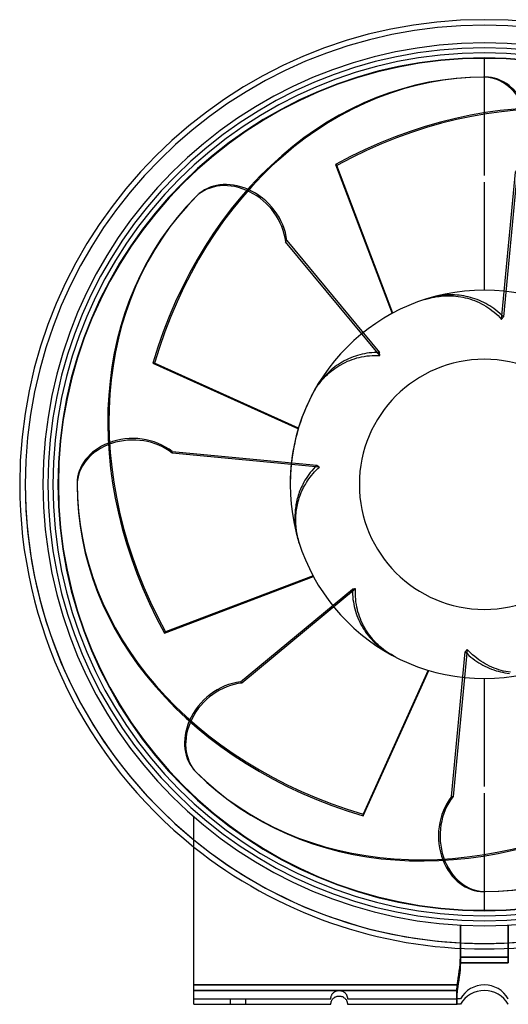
# Model space of a CAD drawing. Header units: millimetres. Extents: x -168 to 224, y -188 to 168.
# Tile 1 of 2: x -168 to 9, y -188 to 168. Entities that reach past the tile are written whole.
import ezdxf

# ---------------------------------------------------------------- set-up
doc = ezdxf.new("R2010")
doc.units = ezdxf.units.MM
doc.layers.add('HIDDEN', color=7, linetype='Continuous')
doc.layers.add('THICK', color=7, linetype='Continuous')

msp = doc.modelspace()

# ---------------------------------------------------------------- linework, layer by layer
at = {"layer": 'HIDDEN'}
for p, q in [((0, 147.25), (0, 147.25)), ((0, 111.67), (0, 134.35)), ((0, 111.66), (0, 134.34)), ((6.25, 59.66), (11.24, 112.83)), ((11.83, 112.83), (6.92, 60.56)), ((-71.42, 88.15), (-71.84, 87.73)), ((-37.77, 46.61), (-71.84, 87.73)), ((-71.42, 88.15), (-37.93, 47.72)), ((-18.14, 67.79), (-18.97, 67.58)), ((-18.9, 67.53), (-18.05, 67.71)), ((-17.32, 67.96), (-18.14, 67.79)), ((-18.05, 67.71), (-17.21, 67.86)), ((-16.51, 68.11), (-17.32, 67.96)), ((-17.21, 67.86), (-16.39, 67.97)), ((-15.72, 68.24), (-16.51, 68.11)), ((-16.39, 67.97), (-15.56, 68.07)), ((-14.93, 68.34), (-15.72, 68.24)), ((-15.56, 68.07), (-14.7, 68.14)), ((-14.13, 68.42), (-14.93, 68.34)), ((-14.7, 68.14), (-13.83, 68.18)), ((-13.3, 68.47), (-14.13, 68.42)), ((-13.83, 68.18), (-12.94, 68.2)), ((-12.46, 68.5), (-13.3, 68.47)), ((-12.94, 68.2), (-12.05, 68.18)), ((-11.61, 68.51), (-12.46, 68.5)), ((-12.05, 68.18), (-11.16, 68.14)), ((-10.76, 68.48), (-11.61, 68.51)), ((-11.16, 68.14), (-10.28, 68.06)), ((-9.9, 68.43), (-10.76, 68.48)), ((-10.28, 68.06), (-9.41, 67.96)), ((-9.06, 68.35), (-9.9, 68.43)), ((-9.41, 67.96), (-8.55, 67.83)), ((-8.22, 68.25), (-9.06, 68.35)), ((-8.55, 67.83), (-7.73, 67.67)), ((-7.4, 68.12), (-8.22, 68.25)), ((-7.73, 67.67), (-6.91, 67.49)), ((-6.61, 67.97), (-7.4, 68.12)), ((-5.83, 67.8), (-6.61, 67.97)), ((-5.04, 67.6), (-5.83, 67.8)), ((-21.5, 66.83), (-20.63, 67.09)), ((-20.63, 67.09), (-19.76, 67.33)), ((-18.97, 67.58), (-19.8, 67.35)), ((-19.76, 67.33), (-18.9, 67.53)), ((-6.91, 67.49), (-6.08, 67.28)), ((-6.08, 67.28), (-5.23, 67.03)), ((-5.23, 67.03), (-4.38, 66.74)), ((-4.24, 67.37), (-5.04, 67.6)), ((-4.38, 66.74), (-3.53, 66.43)), ((-3.42, 67.1), (-4.24, 67.37)), ((-3.53, 66.43), (-2.68, 66.08)), ((-2.61, 66.81), (-3.42, 67.1)), ((-2.68, 66.08), (-1.85, 65.7)), ((-1.79, 66.48), (-2.61, 66.81)), ((-1.85, 65.7), (-1.04, 65.29)), ((-0.99, 66.13), (-1.79, 66.48)), ((-1.04, 65.29), (-0.26, 64.87)), ((-0.2, 65.75), (-0.99, 66.13)), ((-0.26, 64.87), (0.48, 64.43)), ((0.56, 65.35), (-0.2, 65.75)), ((0.48, 64.43), (1.23, 63.96)), ((1.3, 64.94), (0.56, 65.35)), ((2.01, 64.51), (1.3, 64.94)), ((2.72, 64.05), (2.01, 64.51)), ((1.23, 63.96), (1.99, 63.44)), ((1.99, 63.44), (2.75, 62.88)), ((3.44, 63.55), (2.72, 64.05)), ((2.75, 62.88), (3.5, 62.28)), ((4.16, 63.01), (3.44, 63.55)), ((3.5, 62.28), (4.23, 61.66)), ((4.88, 62.43), (4.16, 63.01)), ((4.23, 61.66), (4.94, 61.01)), ((5.58, 61.83), (4.88, 62.43)), ((4.94, 61.01), (5.61, 60.34)), ((6.26, 61.21), (5.58, 61.83)), ((6.92, 60.56), (6.26, 61.21)), ((6.81, 60.42), (6.92, 60.56)), ((5.61, 60.34), (6.25, 59.66)), ((6.25, 59.66), (6.36, 59.82)), ((6.36, 59.82), (6.47, 59.97)), ((6.47, 59.97), (6.58, 60.12)), ((6.58, 60.12), (6.69, 60.27)), ((6.69, 60.27), (6.81, 60.42)), ((-46.64, 46.35), (-47.46, 46.06)), ((-45.81, 46.61), (-46.64, 46.35)), ((-45, 46.84), (-45.81, 46.61)), ((-44.19, 47.04), (-45, 46.84)), ((-43.36, 47.21), (-44.19, 47.04)), ((-43.45, 46.27), (-42.52, 46.41)), ((-42.5, 47.37), (-43.36, 47.21)), ((-42.52, 46.41), (-41.57, 46.52)), ((-41.61, 47.5), (-42.5, 47.37)), ((-40.7, 47.6), (-41.61, 47.5)), ((-41.57, 46.52), (-40.61, 46.59)), ((-39.78, 47.67), (-40.7, 47.6)), ((-40.61, 46.59), (-39.65, 46.63)), ((-38.85, 47.71), (-39.78, 47.67)), ((-39.65, 46.63), (-38.7, 46.63)), ((-37.93, 47.72), (-38.85, 47.71)), ((-38.7, 46.63), (-37.77, 46.61)), ((-37.91, 47.53), (-37.93, 47.72)), ((-37.88, 47.35), (-37.91, 47.53)), ((-37.86, 47.17), (-37.88, 47.35)), ((-37.83, 46.98), (-37.86, 47.17)), ((-37.8, 46.79), (-37.83, 46.98)), ((-37.77, 46.61), (-37.8, 46.79)), ((-53.41, 42.93), (-54.07, 42.45)), ((-52.74, 43.39), (-53.41, 42.93)), ((-53.31, 42.39), (-52.61, 42.83)), ((-52.07, 43.82), (-52.74, 43.39)), ((-52.61, 42.83), (-51.87, 43.27)), ((-51.37, 44.23), (-52.07, 43.82)), ((-51.87, 43.27), (-51.1, 43.69)), ((-50.63, 44.64), (-51.37, 44.23)), ((-51.1, 43.69), (-50.29, 44.1)), ((-49.87, 45.03), (-50.63, 44.64)), ((-50.29, 44.1), (-49.46, 44.48)), ((-49.08, 45.4), (-49.87, 45.03)), ((-49.46, 44.48), (-48.62, 44.83)), ((-48.28, 45.74), (-49.08, 45.4)), ((-48.62, 44.83), (-47.76, 45.15)), ((-47.46, 46.06), (-48.28, 45.74)), ((-47.76, 45.15), (-46.91, 45.43)), ((-46.91, 45.43), (-46.06, 45.69)), ((-46.06, 45.69), (-45.22, 45.9)), ((-45.22, 45.9), (-44.36, 46.1)), ((-44.36, 46.1), (-43.45, 46.27)), ((-57.25, 39.63), (-57.82, 39.01)), ((-57.38, 39.07), (-56.74, 39.69)), ((-56.65, 40.23), (-57.25, 39.63)), ((-56.74, 39.69), (-56.07, 40.29)), ((-56.03, 40.82), (-56.65, 40.23)), ((-56.07, 40.29), (-55.39, 40.86)), ((-55.39, 41.39), (-56.03, 40.82)), ((-54.74, 41.93), (-55.39, 41.39)), ((-55.39, 40.86), (-54.7, 41.4)), ((-54.07, 42.45), (-54.74, 41.93)), ((-54.7, 41.4), (-54.01, 41.91)), ((-54.01, 41.91), (-53.31, 42.39)), ((-60.3, 35.81), (-60.76, 35.11)), ((-60.64, 35.12), (-60.15, 35.81)), ((-59.84, 36.49), (-60.3, 35.81)), ((-60.15, 35.81), (-59.66, 36.47)), ((-59.37, 37.14), (-59.84, 36.49)), ((-59.66, 36.47), (-59.14, 37.13)), ((-58.88, 37.76), (-59.37, 37.14)), ((-59.14, 37.13), (-58.58, 37.78)), ((-58.37, 38.39), (-58.88, 37.76)), ((-58.58, 37.78), (-57.99, 38.43)), ((-57.82, 39.01), (-58.37, 38.39)), ((-57.99, 38.43), (-57.38, 39.07)), ((-62.45, 32.05), (-62.03, 32.85)), ((-62.03, 32.85), (-61.58, 33.63)), ((-61.2, 34.38), (-61.62, 33.63)), ((-61.58, 33.63), (-61.12, 34.39)), ((-60.76, 35.11), (-61.2, 34.38)), ((-61.12, 34.39), (-60.64, 35.12)), ((-112.83, 11.83), (-60.56, 6.92)), ((-112.83, 11.83), (-112.83, 11.24)), ((-59.66, 6.25), (-112.83, 11.24)), ((-62.95, 4.24), (-63.48, 3.54)), ((-62.39, 4.94), (-62.95, 4.24)), ((-62.48, 3.25), (-61.95, 3.9)), ((-61.8, 5.62), (-62.39, 4.94)), ((-61.95, 3.9), (-61.4, 4.52)), ((-61.19, 6.28), (-61.8, 5.62)), ((-61.4, 4.52), (-60.83, 5.12)), ((-60.56, 6.92), (-61.19, 6.28)), ((-60.83, 5.12), (-60.25, 5.7)), ((-60.42, 6.81), (-60.56, 6.92)), ((-60.27, 6.69), (-60.42, 6.81)), ((-60.12, 6.58), (-60.27, 6.69)), ((-60.25, 5.7), (-59.66, 6.25)), ((-59.97, 6.47), (-60.12, 6.58)), ((-59.82, 6.36), (-59.97, 6.47)), ((-59.66, 6.25), (-59.82, 6.36)), ((-65.65, 0), (-65.92, -0.56)), ((-65.26, 0.74), (-65.65, 0)), ((-64.85, 1.45), (-65.26, 0.74)), ((-64.43, 2.14), (-64.85, 1.45)), ((-64.72, 0), (-64.34, 0.64)), ((-63.97, 2.83), (-64.43, 2.14)), ((-64.34, 0.64), (-63.92, 1.29)), ((-63.48, 3.54), (-63.97, 2.83)), ((-63.92, 1.29), (-63.47, 1.95)), ((-63.47, 1.95), (-62.99, 2.6)), ((-62.99, 2.6), (-62.48, 3.25)), ((-67.11, -3.44), (-67.3, -4.02)), ((-66.9, -2.86), (-67.11, -3.44)), ((-66.68, -2.27), (-66.9, -2.86)), ((-66.44, -1.7), (-66.68, -2.27)), ((-66.47, -3.63), (-66.21, -3)), ((-66.19, -1.12), (-66.44, -1.7)), ((-66.21, -3), (-65.94, -2.37)), ((-65.92, -0.56), (-66.19, -1.12)), ((-65.94, -2.37), (-65.65, -1.76)), ((-65.65, -1.76), (-65.35, -1.16)), ((-65.35, -1.16), (-65.04, -0.57)), ((-65.04, -0.57), (-64.72, 0)), ((-68.02, -6.85), (-68.12, -7.42)), ((-67.9, -6.29), (-68.02, -6.85)), ((-67.78, -5.74), (-67.9, -6.29)), ((-67.63, -5.17), (-67.78, -5.74)), ((-67.47, -4.6), (-67.63, -5.17)), ((-67.6, -7.4), (-67.46, -6.79)), ((-67.3, -4.02), (-67.47, -4.6)), ((-67.46, -6.79), (-67.3, -6.17)), ((-67.3, -6.17), (-67.12, -5.54)), ((-67.12, -5.54), (-66.92, -4.91)), ((-66.92, -4.91), (-66.7, -4.27)), ((-66.7, -4.27), (-66.47, -3.63)), ((-68.46, -10.4), (-68.49, -11.01)), ((-68.42, -9.79), (-68.46, -10.4)), ((-68.37, -9.19), (-68.42, -9.79)), ((-68.3, -8.59), (-68.37, -9.19)), ((-68.22, -8), (-68.3, -8.59)), ((-68.12, -7.42), (-68.22, -8)), ((-68.14, -11.23), (-68.09, -10.56)), ((-68.09, -10.56), (-68.02, -9.91)), ((-68.02, -9.91), (-67.94, -9.26)), ((-67.94, -9.26), (-67.84, -8.63)), ((-67.84, -8.63), (-67.73, -8.01)), ((-67.73, -8.01), (-67.6, -7.4)), ((-68.49, -11.01), (-68.51, -11.62)), ((-68.51, -11.62), (-68.51, -12.22)), ((-68.51, -12.22), (-68.49, -12.83)), ((-68.49, -12.83), (-68.46, -13.43)), ((-68.46, -13.43), (-68.42, -14.02)), ((-68.42, -14.02), (-68.37, -14.6)), ((-68.2, -12.55), (-68.18, -11.89)), ((-68.2, -13.22), (-68.2, -12.55)), ((-68.18, -13.88), (-68.2, -13.22)), ((-68.18, -11.89), (-68.14, -11.23)), ((-68.15, -14.53), (-68.18, -13.88)), ((-68.37, -14.6), (-68.31, -15.17)), ((-68.31, -15.17), (-68.24, -15.72)), ((-68.24, -15.72), (-68.15, -16.29)), ((-68.1, -15.17), (-68.15, -14.53)), ((-68.15, -16.29), (-68.05, -16.86)), ((-68.04, -15.81), (-68.1, -15.17)), ((-68.05, -16.86), (-67.94, -17.44)), ((-67.97, -16.42), (-68.04, -15.81)), ((-67.88, -17.03), (-67.97, -16.42)), ((-67.94, -17.44), (-67.81, -18.02)), ((-67.78, -17.65), (-67.88, -17.03)), ((-67.66, -18.28), (-67.78, -17.65)), ((-67.81, -18.02), (-67.67, -18.61)), ((-67.67, -18.61), (-67.52, -19.2)), ((-67.53, -18.92), (-67.66, -18.28)), ((-67.38, -19.56), (-67.53, -18.92)), ((-67.52, -19.2), (-67.35, -19.8)), ((-67.21, -20.2), (-67.38, -19.56)), ((-67.03, -20.85), (-67.21, -20.2)), ((-66.83, -21.5), (-67.03, -20.85)), ((-88.15, -71.42), (-47.72, -37.93)), ((-46.61, -37.77), (-87.73, -71.84)), ((-47.53, -37.91), (-47.72, -37.93)), ((-47.72, -37.93), (-47.71, -38.85)), ((-47.71, -38.85), (-47.67, -39.78)), ((-47.35, -37.88), (-47.53, -37.91)), ((-47.17, -37.86), (-47.35, -37.88)), ((-46.98, -37.83), (-47.17, -37.86)), ((-46.79, -37.8), (-46.98, -37.83)), ((-46.61, -37.77), (-46.79, -37.8)), ((-46.63, -38.7), (-46.61, -37.77)), ((-46.63, -39.65), (-46.63, -38.7)), ((-47.67, -39.78), (-47.6, -40.7)), ((-47.6, -40.7), (-47.5, -41.61)), ((-47.5, -41.61), (-47.37, -42.5)), ((-47.37, -42.5), (-47.21, -43.36)), ((-46.59, -40.61), (-46.63, -39.65)), ((-46.52, -41.57), (-46.59, -40.61)), ((-46.41, -42.52), (-46.52, -41.57)), ((-46.27, -43.45), (-46.41, -42.52)), ((-47.21, -43.36), (-47.04, -44.19)), ((-47.04, -44.19), (-46.84, -45)), ((-46.84, -45), (-46.61, -45.81)), ((-46.61, -45.81), (-46.35, -46.64)), ((-46.1, -44.36), (-46.27, -43.45)), ((-45.9, -45.22), (-46.1, -44.36)), ((-45.69, -46.06), (-45.9, -45.22)), ((-45.43, -46.91), (-45.69, -46.06)), ((-46.35, -46.64), (-46.06, -47.46)), ((-46.06, -47.46), (-45.74, -48.28)), ((-45.74, -48.28), (-45.4, -49.08)), ((-45.15, -47.76), (-45.43, -46.91)), ((-45.4, -49.08), (-45.03, -49.87)), ((-44.83, -48.62), (-45.15, -47.76)), ((-44.48, -49.46), (-44.83, -48.62)), ((-44.1, -50.29), (-44.48, -49.46)), ((-45.03, -49.87), (-44.64, -50.63)), ((-44.64, -50.63), (-44.23, -51.37)), ((-44.23, -51.37), (-43.82, -52.07)), ((-43.69, -51.1), (-44.1, -50.29)), ((-43.82, -52.07), (-43.39, -52.74)), ((-43.27, -51.87), (-43.69, -51.1)), ((-43.39, -52.74), (-42.93, -53.41)), ((-42.83, -52.61), (-43.27, -51.87)), ((-42.39, -53.31), (-42.83, -52.61)), ((-41.91, -54.01), (-42.39, -53.31)), ((-42.93, -53.41), (-42.45, -54.07)), ((-42.45, -54.07), (-41.93, -54.74)), ((-41.93, -54.74), (-41.39, -55.39)), ((-41.4, -54.7), (-41.91, -54.01)), ((-40.86, -55.39), (-41.4, -54.7)), ((-41.39, -55.39), (-40.82, -56.03)), ((-40.29, -56.07), (-40.86, -55.39)), ((-40.82, -56.03), (-40.23, -56.65)), ((-39.69, -56.74), (-40.29, -56.07)), ((-40.23, -56.65), (-39.63, -57.25)), ((-39.07, -57.38), (-39.69, -56.74)), ((-39.63, -57.25), (-39.01, -57.82)), ((-38.43, -57.99), (-39.07, -57.38)), ((-39.01, -57.82), (-38.39, -58.37)), ((-37.78, -58.58), (-38.43, -57.99)), ((-38.39, -58.37), (-37.76, -58.88)), ((-37.13, -59.14), (-37.78, -58.58)), ((-37.76, -58.88), (-37.14, -59.37)), ((-37.14, -59.37), (-36.49, -59.84)), ((-36.47, -59.66), (-37.13, -59.14)), ((-36.49, -59.84), (-35.81, -60.3)), ((-35.81, -60.15), (-36.47, -59.66)), ((-35.12, -60.64), (-35.81, -60.15)), ((-35.81, -60.3), (-35.11, -60.76)), ((-6.25, -59.66), (-11.24, -112.83)), ((-6.81, -60.42), (-6.92, -60.56)), ((-6.69, -60.27), (-6.81, -60.42)), ((-6.58, -60.12), (-6.69, -60.27)), ((-6.47, -59.97), (-6.58, -60.12)), ((-6.36, -59.82), (-6.47, -59.97)), ((-6.25, -59.66), (-6.36, -59.82)), ((-5.61, -60.34), (-6.25, -59.66)), ((-4.94, -61.01), (-5.61, -60.34)), ((-34.39, -61.12), (-35.12, -60.64)), ((-35.11, -60.76), (-34.38, -61.2)), ((-33.63, -61.58), (-34.39, -61.12)), ((-34.38, -61.2), (-33.63, -61.62)), ((-32.85, -62.03), (-33.63, -61.58)), ((-32.05, -62.45), (-32.85, -62.03)), ((-11.83, -112.83), (-6.92, -60.56)), ((-6.92, -60.56), (-6.26, -61.21)), ((-6.26, -61.21), (-5.58, -61.83)), ((-5.58, -61.83), (-4.88, -62.43)), ((-4.23, -61.66), (-4.94, -61.01)), ((-4.88, -62.43), (-4.16, -63.01)), ((-3.5, -62.28), (-4.23, -61.66)), ((-4.16, -63.01), (-3.44, -63.55)), ((-2.75, -62.88), (-3.5, -62.28)), ((-3.44, -63.55), (-2.72, -64.05)), ((-1.99, -63.44), (-2.75, -62.88)), ((-2.72, -64.05), (-2.01, -64.51)), ((-1.23, -63.96), (-1.99, -63.44)), ((-0.48, -64.43), (-1.23, -63.96)), ((-2.01, -64.51), (-1.3, -64.94)), ((-1.3, -64.94), (-0.56, -65.35)), ((-0.56, -65.35), (0.2, -65.75)), ((0.26, -64.87), (-0.48, -64.43)), ((0.2, -65.75), (0.99, -66.13)), ((1.04, -65.29), (0.26, -64.87)), ((0.99, -66.13), (1.79, -66.48)), ((1.85, -65.7), (1.04, -65.29)), ((1.79, -66.48), (2.61, -66.81)), ((2.68, -66.08), (1.85, -65.7)), ((2.61, -66.81), (3.42, -67.1)), ((3.53, -66.43), (2.68, -66.08)), ((3.42, -67.1), (4.24, -67.37)), ((4.38, -66.74), (3.53, -66.43)), ((4.24, -67.37), (5.04, -67.6)), ((5.23, -67.03), (4.38, -66.74)), ((5.04, -67.6), (5.83, -67.8)), ((6.08, -67.28), (5.23, -67.03)), ((6.91, -67.49), (6.08, -67.28)), ((7.73, -67.67), (6.91, -67.49)), ((5.83, -67.8), (6.61, -67.97)), ((6.61, -67.97), (7.4, -68.12)), ((7.4, -68.12), (8.22, -68.25)), ((8.55, -67.83), (7.73, -67.67)), ((8.22, -68.25), (9.06, -68.35)), ((9.41, -67.96), (8.55, -67.83)), ((-88.15, -71.42), (-87.73, -71.84)), ((-11.83, -112.83), (-11.24, -112.83)), ((0, -134.34), (0, -111.66)), ((0, -134.35), (0, -111.67)), ((-105, -120.2), (-105, -120.2)), ((-105, -120.2), (-105, -120.2)), ((0, -147.25), (0, -147.25)), ((-8.66, -159.36), (-8.66, -173)), ((-8.66, -159.36), (-8.66, -171)), ((-8.66, -171), (-8.66, -159.36)), ((8.66, -159.36), (8.66, -171)), ((8.66, -171), (8.66, -159.36)), ((8.66, -173), (8.66, -159.36)), ((-8.77, -173.47), (-8.91, -174.76)), ((-8.91, -174.76), (-8.77, -173.47)), ((-8.69, -172.21), (-8.77, -173.47)), ((-8.77, -173.47), (-8.69, -172.21)), ((-8.69, -174.21), (-8.77, -175.47)), ((-8.66, -171), (-8.69, -172.21)), ((-8.69, -172.21), (-8.66, -171)), ((-8.66, -173), (-8.69, -174.21)), ((-8.66, -171), (0, -171)), ((0, -171), (-8.66, -171)), ((-8.66, -173), (0, -173)), ((8.66, -171), (0, -171)), ((0, -171), (8.66, -171)), ((0, -173), (8.66, -173)), ((-9.28, -177.29), (-9.46, -178.49)), ((-9.46, -178.49), (-9.28, -177.29)), ((-9.09, -176.04), (-9.28, -177.29)), ((-9.28, -177.29), (-9.09, -176.04)), ((-8.91, -174.76), (-9.09, -176.04)), ((-9.09, -176.04), (-8.91, -174.76)), ((-8.91, -176.76), (-9.09, -178.04)), ((-8.77, -175.47), (-8.91, -176.76)), ((-9.8, -181), (-105, -181)), ((-105, -181), (-9.8, -181)), ((-9.85, -181.45), (-9.87, -181.67)), ((-9.87, -181.67), (-9.85, -181.45)), ((-9.83, -181.22), (-9.85, -181.45)), ((-9.85, -181.45), (-9.83, -181.22)), ((-9.8, -181), (-9.83, -181.22)), ((-9.83, -181.22), (-9.8, -181)), ((-9.64, -179.72), (-9.8, -181)), ((-9.8, -181), (-9.64, -179.72)), ((-9.46, -178.49), (-9.64, -179.72)), ((-9.64, -179.72), (-9.46, -178.49)), ((-9.46, -180.49), (-9.64, -181.72)), ((-9.28, -179.29), (-9.46, -180.49)), ((-9.09, -178.04), (-9.28, -179.29)), ((-9.8, -183), (-105, -183)), ((-55.38, -185.15), (-55.33, -185)), ((-55.33, -185), (-55.27, -184.84)), ((-55.27, -184.84), (-55.19, -184.68)), ((-55.19, -184.68), (-55.1, -184.51)), ((-55.1, -184.51), (-54.99, -184.32)), ((-54.99, -184.32), (-54.85, -184.14)), ((-54.85, -184.14), (-54.7, -183.96)), ((-54.7, -183.96), (-54.53, -183.79)), ((-54.53, -183.79), (-54.34, -183.63)), ((-54.34, -183.63), (-54.14, -183.49)), ((-54.14, -183.49), (-53.91, -183.35)), ((-53.91, -183.35), (-53.67, -183.24)), ((-53.67, -183.24), (-53.42, -183.14)), ((-53.42, -183.14), (-53.16, -183.07)), ((-53.16, -183.07), (-52.89, -183.03)), ((-52.89, -183.03), (-52.63, -183)), ((-52.63, -183), (-52.37, -183)), ((-52.37, -183), (-52.11, -183.03)), ((-52.11, -183.03), (-51.85, -183.07)), ((-51.85, -183.07), (-51.59, -183.14)), ((-51.59, -183.14), (-51.34, -183.23)), ((-51.34, -183.23), (-51.1, -183.35)), ((-51.1, -183.35), (-50.87, -183.48)), ((-50.87, -183.48), (-50.67, -183.63)), ((-50.67, -183.63), (-50.48, -183.78)), ((-50.48, -183.78), (-50.31, -183.95)), ((-50.31, -183.95), (-50.16, -184.12)), ((-50.16, -184.12), (-50.02, -184.31)), ((-50.02, -184.31), (-49.9, -184.5)), ((-49.9, -184.5), (-49.81, -184.67)), ((-49.81, -184.67), (-49.73, -184.84)), ((-49.73, -184.84), (-49.67, -185)), ((-49.67, -185), (-49.62, -185.15)), ((-9.95, -183.56), (-9.96, -183.75)), ((-9.96, -183.76), (-9.95, -183.57)), ((-9.96, -183.75), (-9.96, -183.94)), ((-9.96, -183.94), (-9.96, -183.76)), ((-9.96, -183.94), (-9.96, -184.11)), ((-9.96, -184.12), (-9.96, -183.94)), ((-9.96, -184.11), (-9.96, -184.29)), ((-9.96, -184.29), (-9.96, -184.12)), ((-9.96, -184.29), (-9.96, -184.45)), ((-9.96, -184.46), (-9.96, -184.29)), ((-9.96, -184.45), (-9.96, -184.61)), ((-9.96, -184.62), (-9.96, -184.46)), ((-9.96, -184.61), (-9.96, -184.76)), ((-9.96, -184.77), (-9.96, -184.62)), ((-9.96, -184.76), (-9.96, -184.91)), ((-9.96, -184.91), (-9.96, -184.77)), ((-9.96, -184.91), (-9.96, -185.04)), ((-9.96, -185.05), (-9.96, -184.91)), ((-9.96, -185.04), (-9.96, -185.17)), ((-9.96, -185.17), (-9.96, -185.05)), ((-9.94, -183.17), (-9.95, -183.37)), ((-9.95, -183.37), (-9.94, -183.17)), ((-9.95, -183.37), (-9.95, -183.56)), ((-9.95, -183.57), (-9.95, -183.37)), ((-9.93, -182.75), (-9.94, -182.96)), ((-9.94, -182.97), (-9.93, -182.76)), ((-9.94, -182.96), (-9.94, -183.17)), ((-9.94, -183.17), (-9.94, -182.97)), ((-9.93, -184.75), (-9.94, -184.96)), ((-9.94, -184.96), (-9.94, -185.17)), ((-9.92, -182.54), (-9.93, -182.75)), ((-9.93, -182.76), (-9.92, -182.54)), ((-9.92, -184.54), (-9.93, -184.75)), ((-9.91, -182.33), (-9.92, -182.54)), ((-9.92, -182.54), (-9.91, -182.33)), ((-9.91, -184.33), (-9.92, -184.54)), ((-9.9, -182.11), (-9.91, -182.33)), ((-9.91, -182.33), (-9.9, -182.11)), ((-9.9, -184.11), (-9.91, -184.33)), ((-9.88, -181.89), (-9.9, -182.11)), ((-9.9, -182.11), (-9.88, -181.89)), ((-9.88, -183.89), (-9.9, -184.11)), ((-9.87, -181.67), (-9.88, -181.89)), ((-9.88, -181.89), (-9.87, -181.67)), ((-9.87, -183.67), (-9.88, -183.89)), ((-9.85, -183.45), (-9.87, -183.67)), ((-9.83, -183.22), (-9.85, -183.45)), ((-9.8, -183), (-9.83, -183.22)), ((-9.64, -181.72), (-9.8, -183)), ((-105, -186), (-55.5, -186)), ((-105, -186), (-105, -186)), ((-105, -188), (-105, -188)), ((-91.75, -188), (-91.75, -186)), ((-91.75, -188), (-91.75, -186)), ((-86.25, -188), (-86.25, -186)), ((-86.25, -188), (-86.25, -186)), ((-55.5, -185.89), (-55.49, -185.82)), ((-55.5, -185.94), (-55.5, -185.89)), ((-55.5, -185.97), (-55.5, -185.94)), ((-55.5, -185.99), (-55.5, -185.97)), ((-55.5, -186), (-55.5, -185.99)), ((-55.5, -186), (-55.5, -186)), ((-55.5, -188), (-55.5, -188)), ((-55.49, -185.74), (-55.48, -185.65)), ((-55.49, -185.82), (-55.49, -185.74)), ((-55.48, -185.65), (-55.47, -185.54)), ((-55.47, -185.54), (-55.44, -185.43)), ((-55.44, -185.43), (-55.42, -185.29)), ((-55.42, -185.29), (-55.38, -185.15)), ((-49.62, -185.15), (-49.59, -185.29)), ((-49.59, -185.29), (-49.56, -185.42)), ((-49.56, -185.42), (-49.54, -185.54)), ((-49.54, -185.54), (-49.52, -185.65)), ((-49.52, -185.65), (-49.51, -185.74)), ((-49.51, -185.74), (-49.51, -185.82)), ((-49.51, -185.82), (-49.5, -185.89)), ((-49.5, -185.89), (-49.5, -185.94)), ((-49.5, -185.94), (-49.5, -185.97)), ((-49.5, -185.97), (-49.5, -185.99)), ((-49.5, -185.99), (-49.5, -186)), ((-49.5, -186), (-49.5, -186)), ((-49.5, -186), (-9.8, -186)), ((-49.5, -188), (-49.5, -188)), ((-9.96, -185.17), (-9.95, -185.29)), ((-9.95, -185.29), (-9.96, -185.17)), ((-9.95, -185.56), (-9.96, -185.75)), ((-9.96, -185.75), (-9.96, -185.94)), ((-9.96, -185.94), (-9.96, -186.11)), ((-9.96, -186.11), (-9.96, -186.29)), ((-9.96, -186.29), (-9.96, -186.45)), ((-9.96, -186.45), (-9.96, -186.61)), ((-9.96, -186.61), (-9.96, -186.76)), ((-9.96, -186.76), (-9.96, -186.91)), ((-9.96, -186.91), (-9.96, -187.04)), ((-9.96, -187.04), (-9.96, -187.17)), ((-9.96, -187.17), (-9.95, -187.29)), ((-9.94, -185.17), (-9.95, -185.37)), ((-9.95, -185.29), (-9.95, -185.4)), ((-9.95, -185.4), (-9.95, -185.29)), ((-9.95, -185.37), (-9.95, -185.56)), ((-9.95, -185.4), (-9.94, -185.5)), ((-9.94, -185.51), (-9.95, -185.4)), ((-9.95, -187.29), (-9.95, -187.4)), ((-9.95, -187.4), (-9.94, -187.5)), ((-9.94, -185.5), (-9.94, -185.6)), ((-9.94, -185.6), (-9.94, -185.51)), ((-9.94, -185.6), (-9.93, -185.68)), ((-9.93, -185.68), (-9.94, -185.6)), ((-9.94, -187.5), (-9.94, -187.6)), ((-9.94, -187.6), (-9.93, -187.68)), ((-9.93, -185.68), (-9.92, -185.76)), ((-9.92, -185.76), (-9.93, -185.68)), ((-9.93, -187.68), (-9.92, -187.76)), ((-9.92, -185.76), (-9.91, -185.82)), ((-9.91, -185.82), (-9.92, -185.76)), ((-9.92, -187.76), (-9.91, -187.82)), ((-9.91, -185.82), (-9.9, -185.87)), ((-9.9, -185.88), (-9.91, -185.82)), ((-9.91, -187.82), (-9.9, -187.87)), ((-9.9, -185.87), (-9.88, -185.92)), ((-9.88, -185.92), (-9.9, -185.88)), ((-9.9, -187.87), (-9.88, -187.92)), ((-9.88, -185.92), (-9.87, -185.95)), ((-9.87, -185.96), (-9.88, -185.92)), ((-9.88, -187.92), (-9.87, -187.95)), ((-9.87, -185.95), (-9.85, -185.98)), ((-9.85, -185.98), (-9.87, -185.96)), ((-9.87, -187.95), (-9.85, -187.98)), ((-9.85, -185.98), (-9.83, -185.99)), ((-9.83, -185.99), (-9.85, -185.98)), ((-9.85, -187.98), (-9.83, -187.99)), ((-9.83, -185.99), (-9.8, -186)), ((-9.8, -186), (-9.83, -185.99)), ((-9.83, -187.99), (-9.8, -188)), ((-9.64, -186), (-9.8, -186)), ((-9.46, -186), (-9.64, -186)), ((-9.28, -186), (-9.46, -186)), ((-9.09, -186), (-9.28, -186)), ((-8.91, -186), (-9.09, -186)), ((-8.77, -186), (-8.91, -186)), ((-8.69, -186), (-8.77, -186)), ((-8.66, -186), (-8.69, -186)), ((-8.66, -186), (-8.66, -186)), ((-8.66, -188), (-8.66, -188)), ((8.66, -186), (8.66, -186)), ((8.66, -188), (8.66, -188))]:
    msp.add_line(p, q, dxfattribs=at)
for centre, radius, start, end in [((0, 0), 166, 0, 180), ((0, 0), 166, 0, 180), ((0, 0), 166, 0, 180), ((0, 0), 157.8, 0, 180), ((0, 0), 154.2, 0, 180), ((0, 0), 45.2, 0, 180), ((0, 0), 166, 180, 270), ((0, 0), 166, 180, 270), ((0, 0), 157.8, 180, 270), ((0, 0), 154.2, 180, 270), ((0, 0), 45.2, 180, 270), ((0, 0), 166, 270, 0), ((0, 0), 166, 270, 0), ((0, 0), 166, 270, 0), ((0, 0), 45.2, 270, 0), ((0, 0), 166, 180, 270), ((0, 0), 154.2, 270, 0), ((0, 0), 157.8, 270, 0), ((0, 0), 166, 230.763, 270), ((0, 0), 168, 231.3178, 270), ((0, 0), 166, 270, 309.237), ((0, 0), 168, 270, 308.6822), ((0, -191), 10, 90, 150), ((0, -191), 10, 30, 90)]:
    msp.add_arc(centre, radius, start, end, dxfattribs=at)
for centre, major_axis, ratio, start_param, end_param in [((-0.29, 127.09), (0, -20.16), 0.809017, 0.785398, 3.141593), ((0, 111.66), (-0.00054, -0.00218), 0.386472, -2.57156, -1.000764), ((0, 111.66), (-0.00054, -0.00218), 0.386472, 0.570033, 2.124206), ((0, 111.66), (-0.00054, -0.00218), 0.386472, 2.124206, 3.237044), ((0, 111.66), (-0.00054, -0.00218), 0.386472, -3.046141, -2.57156), ((0, 111.66), (-0.00054, -0.00218), 0.386472, -1.000764, 0.570033), ((-90.07, 89.66), (14.26, -14.26), 0.809017, 0.785398, 3.141593), ((0, 109.26), (-0.00054, -0.00218), 0.386472, -1.000764, 0.570033), ((0, 109.26), (-0.00054, -0.00218), 0.386472, 0.570033, 2.124167), ((-89.66, 90.07), (-14.26, 14.26), 0.809017, -2.356194, -1.115765), ((0, 0), (49.64, 49.64), 1, 1.882012, 2.356194), ((-127.09, 0.29), (-20.16, 0), 0.809017, -2.356194, -1.115765), ((-127.09, -0.29), (20.16, 0), 0.809017, 0.785398, 3.141593), ((-89.66, -90.07), (14.26, 14.26), 0.809017, 0.785398, 3.141593), ((-90.07, -89.66), (-14.26, -14.26), 0.809017, -2.356194, -1.115765), ((0, -109.26), (0.00054, 0.00218), 0.386472, 0.570033, 2.124167), ((0, -109.26), (0.00054, 0.00218), 0.386472, -1.000764, 0.570033), ((-0.29, -127.09), (0, -20.16), 0.809017, -2.356194, -1.115765), ((0.29, -127.09), (0, 20.16), 0.809017, 0.785398, 3.141593), ((0, -111.66), (0.00054, 0.00218), 0.386472, 0.570033, 2.124206), ((0, -111.66), (0.00054, 0.00218), 0.386472, -2.57156, -1.000764), ((0, -111.66), (0.00054, 0.00218), 0.386472, -1.000764, 0.570033), ((0, -111.66), (0.00054, 0.00218), 0.386472, 2.124206, 3.237044), ((0, -111.66), (0.00054, 0.00218), 0.386472, -3.046141, -2.57156)]:
    msp.add_ellipse(centre, major_axis=major_axis, ratio=ratio, start_param=start_param, end_param=end_param, dxfattribs=at)
at = {"layer": 'THICK'}
for p, q in [((0, 134.34), (0, 154)), ((0, 134.35), (0, 154)), ((0, 147.25), (-0.29, 147.25)), ((0.29, 147.25), (0, 147.25)), ((-53.78, 115.7), (-33.33, 61.79)), ((-53.36, 115.28), (-53.78, 115.7)), ((-33.11, 61.9), (-53.36, 115.28)), ((0, 70.2), (0, 109.26)), ((0, 70.2), (0, 109.26)), ((-103.91, 104.33), (-104.33, 103.91)), ((-119.84, 43.78), (-67.25, 20.12)), ((-119.25, 43.78), (-119.84, 43.78)), ((-67.18, 20.36), (-119.25, 43.78)), ((-147.25, 0.29), (-147.25, -0.29)), ((-115.7, -53.78), (-61.79, -33.33)), ((-61.9, -33.11), (-115.28, -53.36)), ((-115.28, -53.36), (-115.7, -53.78)), ((-20.36, -67.18), (-43.78, -119.25)), ((-43.78, -119.84), (-20.12, -67.25)), ((0, -109.26), (0, -70.2)), ((0, -109.26), (0, -70.2)), ((-104.33, -103.91), (-103.91, -104.33)), ((-105, -183), (-105, -120.2)), ((-43.78, -119.25), (-43.78, -119.84)), ((0, -154), (0, -134.34)), ((0, -154), (0, -134.35)), ((-0.29, -147.25), (0, -147.25)), ((0, -147.25), (0.29, -147.25)), ((-8.66, -173), (-8.66, -159.36)), ((8.66, -159.36), (8.66, -173)), ((-8.77, -175.47), (-8.69, -174.21)), ((-8.69, -174.21), (-8.66, -173)), ((0, -173), (-8.66, -173)), ((8.66, -173), (0, -173)), ((-9.09, -178.04), (-8.91, -176.76)), ((-8.91, -176.76), (-8.77, -175.47)), ((-9.64, -181.72), (-9.46, -180.49)), ((-9.46, -180.49), (-9.28, -179.29)), ((-9.28, -179.29), (-9.09, -178.04)), ((-105, -183), (-9.8, -183)), ((-105, -188), (-105, -183)), ((-53.42, -185.14), (-53.16, -185.07)), ((-53.16, -185.07), (-52.89, -185.03)), ((-52.89, -185.03), (-52.63, -185)), ((-52.63, -185), (-52.37, -185)), ((-52.37, -185), (-52.11, -185.03)), ((-52.11, -185.03), (-51.85, -185.07)), ((-51.85, -185.07), (-51.59, -185.14)), ((-9.94, -184.97), (-9.93, -184.76)), ((-9.94, -185.17), (-9.94, -184.97)), ((-9.93, -184.76), (-9.92, -184.54)), ((-9.92, -184.54), (-9.91, -184.33)), ((-9.91, -184.33), (-9.9, -184.11)), ((-9.9, -184.11), (-9.88, -183.89)), ((-9.88, -183.89), (-9.87, -183.67)), ((-9.87, -183.67), (-9.85, -183.45)), ((-9.85, -183.45), (-9.83, -183.22)), ((-9.83, -183.22), (-9.8, -183)), ((-9.8, -183), (-9.64, -181.72)), ((-105, -188), (-55.5, -188)), ((-55.5, -187.89), (-55.49, -187.82)), ((-55.5, -187.94), (-55.5, -187.89)), ((-55.5, -187.97), (-55.5, -187.94)), ((-55.5, -187.99), (-55.5, -187.97)), ((-55.5, -188), (-55.5, -187.99)), ((-55.49, -187.74), (-55.48, -187.65)), ((-55.49, -187.82), (-55.49, -187.74)), ((-55.48, -187.65), (-55.47, -187.54)), ((-55.47, -187.54), (-55.44, -187.43)), ((-55.44, -187.43), (-55.42, -187.29)), ((-55.42, -187.29), (-55.38, -187.15)), ((-55.38, -187.15), (-55.33, -187)), ((-55.33, -187), (-55.27, -186.84)), ((-55.27, -186.84), (-55.19, -186.68)), ((-55.19, -186.68), (-55.1, -186.51)), ((-55.1, -186.51), (-54.99, -186.32)), ((-54.99, -186.32), (-54.85, -186.14)), ((-54.85, -186.14), (-54.7, -185.96)), ((-54.7, -185.96), (-54.53, -185.79)), ((-54.53, -185.79), (-54.34, -185.63)), ((-54.34, -185.63), (-54.14, -185.49)), ((-54.14, -185.49), (-53.91, -185.35)), ((-53.91, -185.35), (-53.67, -185.24)), ((-53.67, -185.24), (-53.42, -185.14)), ((-51.59, -185.14), (-51.34, -185.23)), ((-51.34, -185.23), (-51.1, -185.35)), ((-51.1, -185.35), (-50.87, -185.48)), ((-50.87, -185.48), (-50.67, -185.63)), ((-50.67, -185.63), (-50.48, -185.78)), ((-50.48, -185.78), (-50.31, -185.95)), ((-50.31, -185.95), (-50.16, -186.12)), ((-50.16, -186.12), (-50.02, -186.31)), ((-50.02, -186.31), (-49.9, -186.5)), ((-49.9, -186.5), (-49.81, -186.67)), ((-49.81, -186.67), (-49.73, -186.84)), ((-49.73, -186.84), (-49.67, -187)), ((-49.67, -187), (-49.62, -187.15)), ((-49.62, -187.15), (-49.59, -187.29)), ((-49.59, -187.29), (-49.56, -187.42)), ((-49.56, -187.42), (-49.54, -187.54)), ((-49.54, -187.54), (-49.52, -187.65)), ((-49.52, -187.65), (-49.51, -187.74)), ((-49.51, -187.74), (-49.51, -187.82)), ((-49.51, -187.82), (-49.5, -187.89)), ((-49.5, -187.89), (-49.5, -187.94)), ((-49.5, -187.94), (-49.5, -187.97)), ((-49.5, -187.97), (-49.5, -187.99)), ((-49.5, -187.99), (-49.5, -188)), ((-49.5, -188), (-9.8, -188)), ((-9.96, -185.76), (-9.95, -185.57)), ((-9.96, -185.94), (-9.96, -185.76)), ((-9.96, -186.12), (-9.96, -185.94)), ((-9.96, -186.29), (-9.96, -186.12)), ((-9.96, -186.46), (-9.96, -186.29)), ((-9.96, -186.62), (-9.96, -186.46)), ((-9.96, -186.77), (-9.96, -186.62)), ((-9.96, -186.91), (-9.96, -186.77)), ((-9.96, -187.05), (-9.96, -186.91)), ((-9.96, -187.17), (-9.96, -187.05)), ((-9.95, -187.29), (-9.96, -187.17)), ((-9.95, -185.37), (-9.94, -185.17)), ((-9.95, -185.57), (-9.95, -185.37)), ((-9.95, -187.4), (-9.95, -187.29)), ((-9.94, -187.51), (-9.95, -187.4)), ((-9.94, -187.6), (-9.94, -187.51)), ((-9.93, -187.68), (-9.94, -187.6)), ((-9.92, -187.76), (-9.93, -187.68)), ((-9.91, -187.82), (-9.92, -187.76)), ((-9.9, -187.88), (-9.91, -187.82)), ((-9.88, -187.92), (-9.9, -187.88)), ((-9.87, -187.96), (-9.88, -187.92)), ((-9.85, -187.98), (-9.87, -187.96)), ((-9.83, -187.99), (-9.85, -187.98)), ((-9.8, -188), (-9.83, -187.99)), ((-9.64, -188), (-9.8, -188)), ((-9.46, -188), (-9.64, -188)), ((-9.28, -188), (-9.46, -188)), ((-9.09, -188), (-9.28, -188)), ((-8.91, -188), (-9.09, -188)), ((-8.77, -188), (-8.91, -188)), ((-8.69, -188), (-8.77, -188)), ((-8.66, -188), (-8.69, -188))]:
    msp.add_line(p, q, dxfattribs=at)
for centre, radius, start, end in [((0, 0), 168, 0, 180), ((0, 0), 166, 0, 180), ((0, 0), 159.6, 0, 180), ((0, 0), 157.8, 0, 180), ((0, 0), 156, 0, 180), ((0, 0), 154.2, 0, 180), ((0, 0), 154, 0, 180), ((0, 0), 70.2, 0, 180), ((0, 0), 154, 180, 0), ((0, 0), 70.2, 180, 0), ((0, 0), 168, 180, 231.3178), ((0, 0), 166, 180, 230.763), ((0, 0), 159.6, 180, 270), ((0, 0), 157.8, 180, 270), ((0, 0), 156, 180, 270), ((0, 0), 154.2, 180, 270), ((0, 0), 156, 270, 0), ((0, 0), 154.2, 270, 0), ((0, 0), 159.6, 270, 0), ((0, 0), 157.8, 270, 0), ((0, -193), 10, 90, 150), ((0, -193), 10, 30, 90)]:
    msp.add_arc(centre, radius, start, end, dxfattribs=at)
for centre, major_axis, ratio, start_param, end_param in [((-0.29, -10), (0, -157.25), 0.809017, -3.141593, -1.919862), ((0.29, -10), (0, 157.25), 0.809017, 0.002318, 1.22173), ((-7.28, -6.86), (-111.19, -111.19), 0.809017, -3.141593, -1.919862), ((-6.86, -7.28), (111.19, 111.19), 0.809017, 0, 1.22173), ((0.29, -10), (0, 157.25), 0.809017, 0, 0.002302), ((0.29, 127.09), (0, 20.16), 0.809017, -1.115765, 0), ((-89.66, 90.07), (-14.26, 14.26), 0.809017, -1.115765, 0), ((0, 109.26), (-0.00054, -0.00218), 0.386472, -2.57156, -1.000764), ((0, 109.26), (-0.00054, -0.00218), 0.386472, 2.124167, 3.237044), ((0, 109.26), (-0.00054, -0.00218), 0.386472, -3.046141, -2.57156), ((6.86, -7.28), (111.19, -111.19), 0.809017, -3.141593, -1.919862), ((7.28, -6.86), (-111.19, 111.19), 0.809017, 0, 1.22173), ((-127.09, 0.29), (-20.16, 0), 0.809017, -1.115765, 0), ((10, 0.29), (-157.25, 0), 0.809017, 0, 1.22173), ((10, -0.29), (157.25, 0), 0.809017, -3.141593, -1.919862), ((-0.29, 10), (0, -157.25), 0.809017, 0.002318, 1.22173), ((0.29, 10), (0, 157.25), 0.809017, -3.141593, -1.919862), ((-90.07, -89.66), (-14.26, -14.26), 0.809017, -1.115765, 0), ((6.86, 7.28), (-111.19, -111.19), 0.809017, 0, 1.22173), ((7.28, 6.86), (111.19, 111.19), 0.809017, -3.141593, -1.919862), ((0, -109.26), (0.00054, 0.00218), 0.386472, 2.124167, 3.237044), ((0, -109.26), (0.00054, 0.00218), 0.386472, -3.046141, -2.57156), ((0, -109.26), (0.00054, 0.00218), 0.386472, -2.57156, -1.000764), ((-0.29, -127.09), (0, -20.16), 0.809017, -1.115765, 0), ((-0.29, 10), (0, -157.25), 0.809017, 0, 0.002302)]:
    msp.add_ellipse(centre, major_axis=major_axis, ratio=ratio, start_param=start_param, end_param=end_param, dxfattribs=at)

doc.saveas('drawing.dxf')
